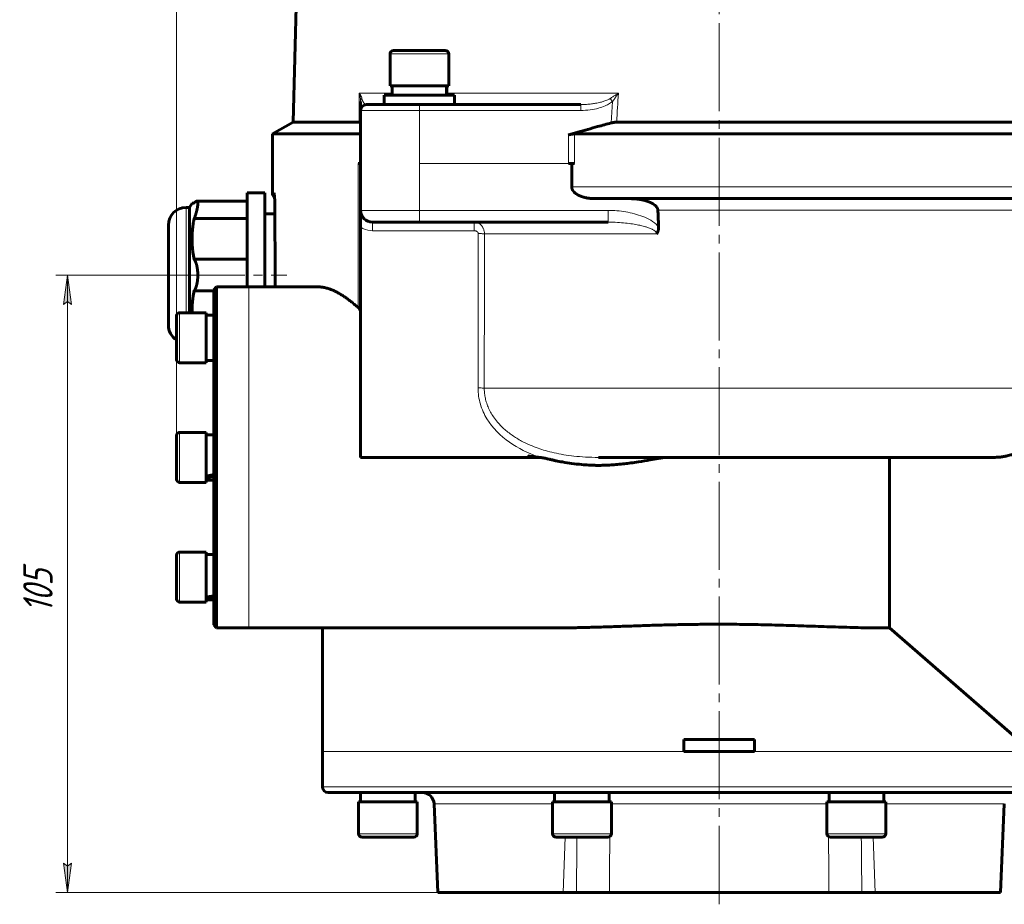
# Model space of a CAD drawing. Header units: millimetres. Extents: x -159 to 665, y -485 to 303.
# Tile 28 of 31: x 248 to 415, y 1 to 151. Entities that reach past the tile are written whole.
import ezdxf

# ---------------------------------------------------------------- set-up
doc = ezdxf.new("R2010")
doc.units = ezdxf.units.MM
for name, pattern in [('K5LT_AXLED', [19.5, 15, -1.5, 1.5, -1.5]), ('K5LT_BASIC', [0]), ('K5LT_THIN', [0])]:
    doc.linetypes.add(name, pattern=pattern)
doc.styles.add('KDIMTEXTSTYLE', font='GOST_AU.SHX', dxfattribs={"width": 0.96, "oblique": 15, "height": 5})
doc.styles.add('KTEXTSTYLE', font='GOST_AU.SHX', dxfattribs={"width": 0.96, "height": 5})
doc.dimstyles.new('KDIMSTYLE (1.00)', dxfattribs={"dimtxt": 5, "dimasz": 1, "dimexe": 2, "dimexo": 0, "dimgap": 1, "dimtad": 1, "dimtxsty": 'KDIMTEXTSTYLE', "dimsah": 1, "dimcen": 0, "dimdle": 1, "dimadec": 0, "dimazin": 0, "dimtfac": 0.667, "dimtmove": 0, "dimatfit": 3, "dimfxl": 1, "dimtvp": 1, "dimtolj": 1, "dimtzin": 0, "dimarcsym": 0})

# ---------------------------------------------------------------- blocks, each defined once
blk = doc.blocks.new('D6')
for points in [[(256.61, 102.75), (255.96, 107.75), (255.3, 102.75), (255.96, 103.25)], [(255.96, 2.75), (256.61, 7.75), (255.96, 7.25), (255.3, 7.75)]]:
    blk.add_hatch(color=7).paths.add_polyline_path(points)
at = {"color": 7, "linetype": 'K5LT_THIN', "lineweight": 18}
for p, q in [((282.12, 107.75), (253.96, 107.75)), ((255.3, 102.75), (255.96, 107.75)), ((255.96, 107.75), (256.61, 102.75)), ((255.96, 2.75), (255.96, 107.75)), ((255.96, 103.25), (255.3, 102.75)), ((256.61, 102.75), (255.96, 103.25)), ((255.96, 2.75), (255.3, 7.75)), ((255.3, 7.75), (255.96, 7.25)), ((255.96, 7.25), (256.61, 7.75)), ((256.61, 7.75), (255.96, 2.75)), ((366.82, 2.75), (253.96, 2.75))]:
    blk.add_line(p, q, dxfattribs=at)
blk.add_wipeout([(254.96, 50.31), (247.82, 50.31), (247.82, 59.8), (254.96, 59.8)])
at = {"color": 7, "insert": (248.42, 50.31), "char_height": 5, "attachment_point": 1, "rotation": 90, "style": 'KTEXTSTYLE'}
blk.add_mtext('\\H3.5;\\W0.965;\\Q15;\\Q15;\\H5.00;105', dxfattribs=at)
blk = doc.blocks.new('KDIMARROW_01')
blk.add_hatch(color=0).paths.add_polyline_path([(-5, -0.66), (0, 0), (-5, 0.66), (-4.5, 0)])
at = {"color": 0, "linetype": 'K5LT_THIN', "lineweight": 18}
for p, q in [((-4.5, 0), (-5, 0.66)), ((-5, 0.66), (0, 0)), ((0, 0), (-5, -0.66)), ((-5, -0.66), (-4.5, 0)), ((0, 0), (-1, 0))]:
    blk.add_line(p, q, dxfattribs=at)
blk = doc.blocks.new('D7')
for points in [[(274.52, 293.48), (279.52, 294.13), (279.02, 293.48), (279.52, 292.82)], [(366.82, 293.48), (361.82, 294.13), (362.32, 293.48), (361.82, 292.82)]]:
    blk.add_hatch(color=7).paths.add_polyline_path(points)
at = {"color": 7, "linetype": 'K5LT_THIN', "lineweight": 18}
for p, q in [((274.52, 78.62), (274.52, 295.48)), ((366.82, 277.25), (366.82, 295.48)), ((274.52, 293.48), (279.52, 294.13)), ((279.52, 292.82), (274.52, 293.48)), ((366.82, 293.48), (274.52, 293.48)), ((279.52, 294.13), (279.02, 293.48)), ((279.02, 293.48), (279.52, 292.82)), ((362.32, 293.48), (361.82, 294.13)), ((361.82, 294.13), (366.82, 293.48)), ((366.82, 293.48), (361.82, 292.82)), ((361.82, 292.82), (362.32, 293.48))]:
    blk.add_line(p, q, dxfattribs=at)
blk.add_wipeout([(316.79, 294.48), (316.79, 301.61), (324.25, 301.61), (324.25, 294.48)])
at = {"color": 7, "insert": (316.79, 301.01), "char_height": 5, "attachment_point": 1, "style": 'KTEXTSTYLE'}
blk.add_mtext('\\H3.5;\\W0.965;\\Q15;\\Q15;\\H5.00;93', dxfattribs=at)
blk = doc.blocks.new('D8')
for points in [[(366.82, 293.48), (371.82, 294.13), (371.32, 293.48), (371.82, 292.82)], [(565.32, 292.82), (570.32, 293.48), (565.32, 294.13), (565.82, 293.48)]]:
    blk.add_hatch(color=7).paths.add_polyline_path(points)
at = {"color": 7, "linetype": 'K5LT_THIN', "lineweight": 18}
for p, q in [((366.82, 277.25), (366.82, 295.48)), ((570.32, 135.77), (570.32, 295.48)), ((366.82, 293.48), (371.82, 294.13)), ((371.82, 292.82), (366.82, 293.48)), ((366.82, 293.48), (570.32, 293.48)), ((371.82, 294.13), (371.32, 293.48)), ((371.32, 293.48), (371.82, 292.82)), ((565.82, 293.48), (565.32, 294.13)), ((565.32, 294.13), (570.32, 293.48)), ((570.32, 293.48), (565.32, 292.82)), ((565.32, 292.82), (565.82, 293.48))]:
    blk.add_line(p, q, dxfattribs=at)
blk.add_wipeout([(462.9, 294.48), (462.9, 301.61), (473.79, 301.61), (473.79, 294.48)])
at = {"color": 7, "insert": (462.9, 301.01), "char_height": 5, "attachment_point": 1, "style": 'KTEXTSTYLE'}
blk.add_mtext('\\H3.5;\\W0.965;\\Q15;\\Q15;\\H5.00;204', dxfattribs=at)

msp = doc.modelspace()

# ---------------------------------------------------------------- linework, layer by layer
at = {"color": 30, "linetype": 'K5LT_AXLED', "lineweight": 18, "true_color": 0xff8000}
msp.add_line((366.823, 287.116), (366.823, 0.75), dxfattribs=at)
at = {"color": 150, "linetype": 'K5LT_BASIC', "lineweight": 60, "true_color": 0x0080ff}
for p, q in [((297.139, 240.064), (294.356, 133.75)), ((315.823, 145.95), (311.423, 145.95)), ((320.223, 145.95), (315.823, 145.95)), ((310.823, 145.35), (310.823, 139.95)), ((320.823, 145.35), (320.823, 139.95)), ((320.823, 139.95), (310.823, 139.95)), ((311.173, 138.35), (311.173, 139.95)), ((320.473, 139.335), (320.473, 139.95)), ((309.823, 136.75), (309.823, 138.35)), ((315.823, 138.35), (309.823, 138.35)), ((321.823, 138.35), (315.823, 138.35)), ((321.823, 136.75), (321.823, 138.35)), ((305.823, 137.293), (305.823, 137.293)), ((305.823, 137.293), (305.823, 135.75)), ((305.823, 137.049), (305.823, 137.29)), ((305.823, 126.75), (305.823, 135.75)), ((315.823, 136.75), (306.823, 136.75)), ((343.31, 136.75), (315.823, 136.75)), ((294.356, 133.75), (290.823, 131.75)), ((294.356, 133.75), (305.601, 133.75)), ((349.394, 133.75), (371.938, 133.75)), ((371.938, 133.75), (442.253, 133.75)), ((290.823, 131.75), (305.823, 131.75)), ((290.823, 121.75), (290.823, 131.75)), ((342.21, 131.75), (449.437, 131.75)), ((305.823, 126.75), (305.407, 126.75)), ((305.823, 126.75), (305.823, 118.75)), ((341.188, 126.75), (342.21, 126.75)), ((341.74, 126.75), (341.74, 122.75)), ((286.523, 121.75), (286.523, 119.874)), ((286.523, 121.75), (289.523, 121.75)), ((289.523, 121.75), (289.523, 105.75)), ((291.115, 121.663), (291.107, 121.75)), ((345.734, 120.75), (445.004, 120.75)), ((276.123, 119.25), (276.723, 119.25)), ((276.723, 119.25), (277.143, 120)), ((276.723, 119.25), (276.723, 101.352)), ((277.517, 120), (277.143, 120)), ((277.517, 120), (277.53, 120.053)), ((277.53, 120.053), (277.517, 120)), ((286.523, 120.323), (277.93, 120.323)), ((286.523, 119.874), (286.523, 107.75)), ((277.517, 117.426), (277.53, 117.372)), ((286.523, 117.372), (277.53, 117.372)), ((289.523, 118.15), (291.246, 118.15)), ((305.823, 118.75), (305.823, 115.918)), ((273.123, 116.25), (273.123, 99.25)), ((305.823, 115.918), (305.823, 76.75)), ((307.823, 116.75), (315.823, 116.75)), ((315.823, 116.75), (347.934, 116.75)), ((277.53, 110.431), (277.517, 110.324)), ((286.523, 110.431), (277.53, 110.431)), ((286.523, 107.75), (286.523, 105.75)), ((280.823, 105.25), (281.323, 105.75)), ((286.823, 105.75), (281.323, 105.75)), ((281.323, 91.25), (281.323, 105.75)), ((298.537, 105.75), (286.823, 105.75)), ((277.517, 105.176), (277.53, 105.069)), ((280.823, 105.069), (277.53, 105.069)), ((280.823, 48.25), (280.823, 105.25)), ((274.523, 100.852), (274.523, 98.977)), ((275.023, 101.352), (279.523, 101.352)), ((279.523, 101.352), (279.523, 92.852)), ((280.823, 100.952), (279.523, 100.952)), ((274.523, 98.977), (274.523, 93.352)), ((275.023, 92.852), (279.523, 92.852)), ((280.823, 93.252), (279.523, 93.252)), ((281.323, 47.75), (281.323, 91.25)), ((274.523, 80.5), (274.523, 78.625)), ((275.023, 81), (279.523, 81)), ((279.523, 81), (279.523, 72.5)), ((279.523, 80.6), (280.823, 80.6)), ((274.523, 78.625), (274.523, 73)), ((305.823, 76.75), (336.368, 76.75)), ((413.516, 76.75), (346.274, 76.75)), ((346.275, 76.749), (346.274, 76.749)), ((413.516, 76.75), (346.275, 76.749)), ((357.878, 76.75), (357.866, 76.749)), ((395.823, 76.749), (395.823, 76.75)), ((395.823, 47.75), (395.823, 76.749)), ((275.023, 72.5), (279.523, 72.5)), ((279.523, 72.9), (280.823, 72.9)), ((275.023, 60.648), (279.523, 60.648)), ((279.523, 60.648), (279.523, 52.148)), ((274.523, 60.148), (274.523, 60.148)), ((274.523, 60.148), (274.523, 59.61)), ((274.523, 59.61), (274.523, 52.648)), ((280.823, 60.248), (279.523, 60.248)), ((274.523, 52.738), (274.523, 52.648)), ((275.023, 52.148), (279.523, 52.148)), ((280.823, 52.548), (279.523, 52.548)), ((280.823, 48.25), (281.323, 47.75)), ((286.823, 47.75), (281.323, 47.75)), ((339.003, 47.75), (286.823, 47.75)), ((299.323, 26.75), (299.323, 47.75)), ((395.823, 47.75), (394.644, 47.75)), ((395.823, 47.75), (418.823, 27.75)), ((360.823, 26.75), (360.823, 28.75)), ((360.823, 28.75), (372.823, 28.75)), ((372.823, 28.75), (372.823, 26.75)), ((299.323, 20.75), (299.323, 26.75)), ((360.823, 26.75), (372.823, 26.75)), ((300.323, 19.75), (366.823, 19.75)), ((305.817, 19.75), (305.817, 18.15)), ((315.117, 19.75), (315.117, 18.15)), ((338.83, 19.75), (338.83, 18.15)), ((348.13, 19.75), (348.13, 18.15)), ((366.823, 19.75), (433.323, 19.75)), ((385.517, 19.75), (385.517, 18.15)), ((394.817, 19.75), (394.817, 18.15)), ((305.467, 12.75), (305.467, 18.15)), ((305.467, 18.15), (305.766, 18.15)), ((305.766, 18.15), (315.467, 18.15)), ((315.467, 12.75), (315.467, 18.15)), ((318.968, 2.75), (318.309, 17.837)), ((338.48, 12.75), (338.48, 18.15)), ((338.48, 18.15), (338.779, 18.15)), ((338.779, 18.15), (348.48, 18.15)), ((348.48, 12.75), (348.48, 18.15)), ((385.167, 18.15), (385.467, 18.15)), ((385.167, 12.75), (385.167, 18.15)), ((385.467, 18.15), (395.167, 18.15)), ((395.167, 12.75), (395.167, 18.15)), ((414.679, 2.75), (415.338, 17.837)), ((306.067, 12.15), (311.967, 12.15)), ((311.967, 12.15), (314.867, 12.15)), ((339.08, 12.15), (344.98, 12.15)), ((344.98, 12.15), (347.88, 12.15)), ((385.767, 12.15), (391.667, 12.15)), ((391.667, 12.15), (394.567, 12.15)), ((340.307, 2.75), (318.968, 2.75)), ((325.881, 2.75), (326.305, 2.75)), ((326.323, 2.75), (326.328, 2.75)), ((342.546, 2.75), (340.307, 2.75)), ((342.546, 2.75), (348.15, 2.75)), ((348.15, 2.75), (385.496, 2.75)), ((385.496, 2.75), (391.101, 2.75)), ((393.34, 2.75), (391.101, 2.75)), ((414.679, 2.75), (393.34, 2.75)), ((407.329, 2.75), (407.766, 2.75)), ((407.4, 2.75), (408.779, 2.75))]:
    msp.add_line(p, q, dxfattribs=at)
at = {"color": 7, "linetype": 'K5LT_THIN', "lineweight": 18}
for p, q in [((310.823, 145.35), (315.823, 145.35)), ((315.823, 145.35), (320.823, 145.35)), ((305.603, 138.698), (305.601, 133.75)), ((311.173, 138.698), (305.603, 138.698)), ((349.674, 138.698), (320.469, 138.698)), ((348.27, 137.779), (348.679, 137.293)), ((305.823, 135.75), (315.823, 135.75)), ((315.823, 136.75), (315.823, 135.75)), ((315.823, 135.75), (343.31, 135.75)), ((315.823, 126.75), (315.823, 135.75)), ((343.31, 136.75), (343.31, 135.75)), ((348.679, 137.293), (348.469, 133.62)), ((341.188, 131.588), (341.188, 126.75)), ((342.21, 126.75), (342.21, 131.75)), ((305.407, 126.75), (305.407, 102.211)), ((315.823, 126.75), (341.188, 126.75)), ((315.823, 126.75), (315.823, 118.75)), ((445.959, 122.75), (341.74, 122.75)), ((291.107, 121.75), (290.823, 121.75)), ((276.123, 119.25), (276.123, 107.75)), ((315.823, 118.75), (305.823, 118.75)), ((347.934, 118.75), (315.823, 118.75)), ((315.823, 118.75), (315.823, 116.75)), ((347.934, 118.75), (347.934, 116.75)), ((356.397, 118.785), (438.51, 118.785)), ((307.823, 116.75), (307.823, 115.289)), ((325.147, 115.289), (325.147, 116.75)), ((307.823, 115.289), (325.147, 115.289)), ((326.897, 114.785), (356.183, 114.785)), ((276.123, 107.75), (276.123, 101.352)), ((286.823, 91.25), (286.823, 105.75)), ((275.023, 99.227), (275.023, 101.352)), ((275.023, 92.852), (275.023, 99.227)), ((286.823, 76.749), (286.823, 91.25)), ((437.281, 88.541), (326.86, 88.541)), ((275.023, 78.875), (275.023, 81)), ((275.023, 72.5), (275.023, 78.875)), ((286.823, 47.75), (286.823, 76.749)), ((346.275, 76.749), (346.274, 76.749)), ((395.823, 76.749), (357.866, 76.749)), ((275.023, 60.039), (275.023, 60.648)), ((275.023, 52.148), (275.023, 60.039)), ((299.323, 26.75), (360.823, 26.75)), ((372.823, 26.75), (434.323, 26.75)), ((366.823, 20.75), (299.323, 20.75)), ((434.323, 20.75), (366.823, 20.75)), ((318.309, 17.837), (338.48, 17.837)), ((348.48, 17.837), (385.167, 17.837)), ((395.167, 17.837), (415.338, 17.837)), ((305.766, 12.75), (305.467, 12.75)), ((312.172, 12.75), (305.766, 12.75)), ((315.467, 12.75), (312.172, 12.75)), ((338.779, 12.75), (338.48, 12.75)), ((345.185, 12.75), (338.779, 12.75)), ((340.307, 2.75), (340.597, 12.15)), ((348.48, 12.75), (345.185, 12.75)), ((385.467, 12.75), (385.167, 12.75)), ((391.872, 12.75), (385.467, 12.75)), ((395.167, 12.75), (391.872, 12.75)), ((393.34, 2.75), (393.05, 12.15))]:
    msp.add_line(p, q, dxfattribs=at)
at = {"color": 150, "linetype": 'K5LT_BASIC', "lineweight": 60, "true_color": 0x0080ff}
for centre, radius, start, end in [((311.423, 145.35), 0.6, 90, 180), ((320.223, 145.35), 0.6, 0, 90), ((306.823, 135.75), 1, 90, 180), ((291.823, 121.75), 1, 180, 229.81332), ((276.123, 116.25), 3, 90, 180), ((307.823, 118.75), 2, 180, 270), ((275.023, 100.852), 0.5, 90, 180), ((276.123, 99.25), 3, 180, 237.76905), ((275.023, 93.352), 0.5, 180, 270), ((275.023, 80.5), 0.5, 90, 180), ((275.023, 73), 0.5, 180, 270), ((275.023, 60.148), 0.5, 90, 180), ((275.023, 52.648), 0.5, 180, 270), ((300.323, 20.75), 1, 180, 270), ((316.311, 17.75), 2, 2.5, 90), ((306.067, 12.75), 0.6, 180, 270), ((314.867, 12.75), 0.6, 270, 0), ((339.08, 12.75), 0.6, 180, 270), ((347.88, 12.75), 0.6, 270, 0), ((385.767, 12.75), 0.6, 180, 270), ((394.567, 12.75), 0.6, 270, 0)]:
    msp.add_arc(centre, radius, start, end, dxfattribs=at)
at = {"color": 7, "linetype": 'K5LT_THIN', "lineweight": 18}
for centre, start_param, end_param in [((347.441, 17.75), 4.9137713, 5.2728446), ((386.206, 17.75), 1.0103412, 1.369414)]:
    msp.add_ellipse(centre, major_axis=(0, 2), ratio=0.4067133, start_param=start_param, end_param=end_param, dxfattribs=at)
at = {"color": 150, "linetype": 'K5LT_BASIC', "lineweight": 60, "true_color": 0x0080ff}
for points, weights in [([(320.462, 138.35), (320.45, 138.887), (320.429, 139.421), (320.397, 139.95)], [1, 0.998941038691, 0.998941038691, 1]), ([(279.523, 73.553), (279.96, 73.633), (280.393, 73.718), (280.823, 73.81)], [1, 0.998980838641, 0.998980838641, 1]), ([(280.823, 52.942), (280.387, 52.879), (279.954, 52.824), (279.523, 52.776)], [1, 0.998980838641, 0.998980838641, 1])]:
    msp.add_rational_spline(points, weights, degree=3, dxfattribs=at)
for points, knots in [([(320.473, 139.335), (320.473, 139.27), (320.473, 139.205), (320.472, 139.005), (320.471, 138.87), (320.468, 138.607), (320.465, 138.478), (320.462, 138.35)], [0.38434908, 0.38434908, 0.38434908, 0.38434908, 0.50596225, 0.50596225, 0.75885595, 0.75885595, 1, 1, 1, 1]), ([(320.469, 139.95), (320.471, 139.815), (320.472, 139.68), (320.473, 139.475), (320.473, 139.405), (320.473, 139.335)], [0, 0, 0, 0, 0.2530654, 0.2530654, 0.38434908, 0.38434908, 0.38434908, 0.38434908]), ([(305.823, 133.62), (305.82, 133.626), (305.814, 133.639), (305.804, 133.658), (305.791, 133.673), (305.777, 133.687), (305.761, 133.698), (305.745, 133.707), (305.727, 133.714), (305.71, 133.719), (305.693, 133.723), (305.679, 133.727), (305.669, 133.731), (305.659, 133.736), (305.648, 133.742), (305.632, 133.748), (305.616, 133.75), (305.606, 133.75), (305.602, 133.75), (305.601, 133.75)], [0, 0, 0, 0, 0.0978181, 0.1929432, 0.2819975, 0.3654506, 0.4460445, 0.51646, 0.5779575, 0.6376892, 0.6947518, 0.7444277, 0.7763658, 0.8058773, 0.8656233, 0.9260819, 0.9782339, 0.9921093, 1, 1, 1, 1]), ([(348.469, 133.62), (347.698, 133.416), (345.823, 132.913), (343.392, 132.231), (341.727, 131.747), (341.188, 131.588)], [0, 0, 0, 0, 0.3236099, 0.7819506, 1, 1, 1, 1]), ([(349.394, 133.75), (349.378, 133.75), (349.343, 133.75), (349.298, 133.748), (349.257, 133.747), (349.222, 133.745), (349.175, 133.742), (349.114, 133.737), (349.04, 133.729), (348.969, 133.72), (348.912, 133.712), (348.87, 133.705), (348.835, 133.699), (348.802, 133.694), (348.769, 133.688), (348.736, 133.681), (348.704, 133.675), (348.671, 133.668), (348.638, 133.661), (348.604, 133.653), (348.571, 133.645), (348.525, 133.634), (348.492, 133.626), (348.469, 133.62)], [0, 0, 0, 0, 0.0573208, 0.1199391, 0.153325, 0.193297, 0.238815, 0.307701, 0.3949842, 0.4778611, 0.5387907, 0.5763318, 0.6130923, 0.6483949, 0.6829984, 0.7170539, 0.7512683, 0.7859276, 0.8208895, 0.8562984, 0.8918639, 0.9277353, 1, 1, 1, 1]), ([(342.21, 131.75), (342.197, 131.75), (342.17, 131.75), (342.131, 131.749), (342.09, 131.747), (342.05, 131.745), (342.007, 131.743), (341.96, 131.739), (341.902, 131.733), (341.834, 131.726), (341.757, 131.715), (341.686, 131.704), (341.621, 131.692), (341.556, 131.68), (341.485, 131.665), (341.408, 131.647), (341.339, 131.63), (341.28, 131.615), (341.233, 131.601), (341.203, 131.593), (341.188, 131.588)], [0, 0, 0, 0, 0.043387, 0.0864433, 0.129228, 0.1718029, 0.2144075, 0.2617653, 0.3138468, 0.388948, 0.4635263, 0.5379536, 0.5931987, 0.6479678, 0.7205851, 0.7930654, 0.865176, 0.914565, 0.9595134, 1, 1, 1, 1]), ([(345.734, 120.75), (345.682, 120.75), (345.578, 120.751), (345.421, 120.755), (345.304, 120.761), (345.195, 120.767), (345.081, 120.775), (344.922, 120.789), (344.75, 120.808), (344.595, 120.829), (344.483, 120.846), (344.374, 120.865), (344.255, 120.886), (344.116, 120.915), (344.019, 120.937), (343.929, 120.958), (343.833, 120.983), (343.727, 121.012), (343.644, 121.037), (343.561, 121.062), (343.492, 121.085), (343.41, 121.113), (343.33, 121.142), (343.22, 121.185), (343.122, 121.225), (343.049, 121.258), (342.981, 121.289), (342.904, 121.327), (342.821, 121.369), (342.765, 121.4), (342.714, 121.429), (342.662, 121.459), (342.604, 121.495), (342.561, 121.523), (342.52, 121.55), (342.472, 121.584), (342.414, 121.626), (342.357, 121.67), (342.302, 121.715), (342.25, 121.761), (342.201, 121.806), (342.161, 121.846), (342.132, 121.876), (342.105, 121.905), (342.075, 121.938), (342.04, 121.98), (342.009, 122.02), (341.987, 122.048), (341.97, 122.073), (341.954, 122.096), (341.934, 122.126), (341.916, 122.155), (341.903, 122.177), (341.89, 122.2), (341.875, 122.227), (341.857, 122.262), (341.841, 122.297), (341.826, 122.331), (341.813, 122.364), (341.805, 122.387), (341.798, 122.406), (341.792, 122.424), (341.784, 122.449), (341.777, 122.474), (341.771, 122.499), (341.765, 122.523), (341.76, 122.546), (341.756, 122.57), (341.752, 122.592), (341.749, 122.613), (341.747, 122.634), (341.745, 122.654), (341.743, 122.672), (341.742, 122.689), (341.741, 122.705), (341.741, 122.721), (341.74, 122.735), (341.74, 122.745), (341.74, 122.75)], [0, 0, 0, 0, 0.0310797, 0.0628196, 0.0954283, 0.1027088, 0.1295991, 0.1649893, 0.2007847, 0.2362502, 0.2616204, 0.2711033, 0.3051366, 0.3368807, 0.3603507, 0.3670541, 0.3951684, 0.4225028, 0.4361473, 0.4494975, 0.4765417, 0.4821771, 0.5032993, 0.5298449, 0.5550201, 0.5687757, 0.5792288, 0.6012751, 0.621998, 0.6365656, 0.640478, 0.6577449, 0.6735693, 0.6828084, 0.6889713, 0.7038301, 0.7187479, 0.73346, 0.7481231, 0.7623817, 0.7762985, 0.7895035, 0.7978063, 0.8023648, 0.8144478, 0.8259898, 0.8365027, 0.8464675, 0.8486147, 0.8554179, 0.8637932, 0.8717348, 0.8765163, 0.8797083, 0.8877612, 0.8958525, 0.9037546, 0.9115419, 0.9186781, 0.9252602, 0.9265681, 0.931233, 0.9370246, 0.9424359, 0.9476105, 0.952623, 0.9576765, 0.9624899, 0.9671695, 0.9716226, 0.9759998, 0.9800805, 0.9839164, 0.9874118, 0.9907777, 0.993943, 0.997015, 1, 1, 1, 1]), ([(291.243, 119.451), (291.242, 119.504), (291.243, 119.602), (291.241, 119.735), (291.239, 119.844), (291.236, 119.935), (291.234, 120.018), (291.231, 120.097), (291.228, 120.175), (291.225, 120.254), (291.221, 120.336), (291.217, 120.422), (291.212, 120.514), (291.206, 120.605), (291.201, 120.688), (291.196, 120.755), (291.192, 120.807), (291.189, 120.85), (291.186, 120.896), (291.181, 120.95), (291.176, 121.014), (291.17, 121.079), (291.165, 121.143), (291.159, 121.205), (291.153, 121.262), (291.149, 121.312), (291.145, 121.358), (291.14, 121.405), (291.134, 121.465), (291.127, 121.542), (291.12, 121.61), (291.116, 121.653), (291.115, 121.663)], [0, 0, 0, 0, 0.04793295, 0.08892156, 0.12080723, 0.14894054, 0.17412201, 0.1992386, 0.22500783, 0.25106148, 0.27929706, 0.31074726, 0.34599098, 0.38445123, 0.42117488, 0.45177553, 0.47420432, 0.49302121, 0.51367232, 0.54123052, 0.57444625, 0.61095105, 0.64399671, 0.6788091, 0.71099552, 0.7391417, 0.76331712, 0.78970523, 0.82268784, 0.86750827, 0.92704306, 0.94548877, 0.94548877, 0.94548877, 0.94548877]), ([(356.397, 118.785), (356.397, 118.797), (356.396, 118.811), (356.394, 118.831), (356.393, 118.846), (356.39, 118.868), (356.387, 118.884), (356.384, 118.899), (356.381, 118.914), (356.377, 118.934), (356.372, 118.956), (356.368, 118.97), (356.364, 118.984), (356.36, 118.997), (356.354, 119.017), (356.348, 119.033), (356.343, 119.047), (356.338, 119.061), (356.33, 119.081), (356.32, 119.103), (356.309, 119.127), (356.298, 119.15), (356.29, 119.165), (356.281, 119.181), (356.272, 119.197), (356.259, 119.221), (356.246, 119.241), (356.237, 119.256), (356.227, 119.27), (356.217, 119.285), (356.203, 119.305), (356.193, 119.319), (356.182, 119.333), (356.171, 119.348), (356.153, 119.37), (356.138, 119.389), (356.125, 119.404), (356.111, 119.421), (356.092, 119.442), (356.074, 119.46), (356.058, 119.477), (356.041, 119.495), (356.019, 119.517), (356.001, 119.534), (355.982, 119.552), (355.96, 119.572), (355.932, 119.596), (355.912, 119.614), (355.89, 119.632), (355.865, 119.652), (355.831, 119.679), (355.801, 119.703), (355.777, 119.72), (355.752, 119.738), (355.722, 119.76), (355.683, 119.786), (355.643, 119.812), (355.608, 119.835), (355.581, 119.852), (355.552, 119.869), (355.516, 119.891), (355.477, 119.914), (355.446, 119.931), (355.415, 119.948), (355.376, 119.969), (355.331, 119.993), (355.294, 120.012), (355.256, 120.031), (355.207, 120.055), (355.15, 120.082), (355.105, 120.102), (355.059, 120.122), (355.005, 120.145), (354.932, 120.176), (354.854, 120.207), (354.772, 120.238), (354.685, 120.27), (354.592, 120.302), (354.494, 120.335), (354.394, 120.366), (354.322, 120.387), (354.246, 120.409), (354.162, 120.433), (354.042, 120.464), (353.918, 120.494), (353.79, 120.524), (353.659, 120.552), (353.527, 120.578), (353.395, 120.602), (353.263, 120.624), (353.133, 120.643), (353.006, 120.661), (352.883, 120.677), (352.765, 120.69), (352.651, 120.702), (352.541, 120.712), (352.437, 120.72), (352.336, 120.727), (352.24, 120.733), (352.146, 120.738), (352.056, 120.742), (351.97, 120.745), (351.886, 120.747), (351.805, 120.749), (351.726, 120.75), (351.675, 120.75), (351.649, 120.75)], [0, 0, 0, 0, 0.0064754, 0.0070481, 0.0107019, 0.0145215, 0.0184942, 0.0198517, 0.0226218, 0.0267854, 0.0308779, 0.0348276, 0.0350294, 0.038681, 0.0425682, 0.0465961, 0.0480105, 0.0507186, 0.0551031, 0.0596903, 0.06443, 0.0691657, 0.0735227, 0.0739998, 0.07887, 0.0837017, 0.0884034, 0.092111, 0.0930027, 0.097588, 0.1022375, 0.1064566, 0.1069268, 0.1119136, 0.1171699, 0.1228232, 0.1253273, 0.1286728, 0.1349088, 0.1413473, 0.1428306, 0.1480088, 0.1546985, 0.1599041, 0.1616006, 0.1686523, 0.1759224, 0.1811516, 0.1832385, 0.1907246, 0.1983644, 0.206267, 0.2111346, 0.2142859, 0.222581, 0.2310536, 0.2397792, 0.2485417, 0.2537164, 0.2576699, 0.267057, 0.2768277, 0.2832829, 0.2866886, 0.2972325, 0.3084095, 0.3159856, 0.3205899, 0.3332212, 0.346801, 0.3571855, 0.3609216, 0.3756743, 0.3905004, 0.4060372, 0.4221826, 0.4394324, 0.4571483, 0.4761657, 0.4959999, 0.5140535, 0.5170763, 0.5385567, 0.5609389, 0.5838265, 0.6074733, 0.6313458, 0.6553888, 0.6793767, 0.7032187, 0.7269125, 0.7498086, 0.7720453, 0.793289, 0.8141579, 0.8339485, 0.8530423, 0.8711852, 0.8891029, 0.9063276, 0.9230866, 0.9391206, 0.9548995, 0.9701714, 0.985186, 1, 1, 1, 1]), ([(277.53, 117.372), (277.54, 117.4), (277.56, 117.456), (277.59, 117.538), (277.619, 117.62), (277.647, 117.701), (277.674, 117.781), (277.7, 117.86), (277.725, 117.937), (277.749, 118.012), (277.772, 118.086), (277.794, 118.157), (277.814, 118.225), (277.833, 118.291), (277.851, 118.354), (277.868, 118.415), (277.884, 118.472), (277.899, 118.527), (277.913, 118.581), (277.926, 118.632), (277.938, 118.681), (277.95, 118.729), (277.961, 118.775), (277.971, 118.819), (277.981, 118.862), (277.991, 118.905), (278, 118.947), (278.009, 118.989), (278.018, 119.032), (278.027, 119.077), (278.036, 119.124), (278.046, 119.175), (278.058, 119.239), (278.07, 119.311), (278.082, 119.389), (278.091, 119.455), (278.098, 119.508), (278.103, 119.548), (278.107, 119.583), (278.11, 119.615), (278.112, 119.645), (278.115, 119.673), (278.117, 119.7), (278.119, 119.727), (278.12, 119.754), (278.121, 119.78), (278.122, 119.806), (278.123, 119.833), (278.123, 119.855), (278.123, 119.872), (278.123, 119.889), (278.123, 119.909), (278.123, 119.934), (278.122, 119.958), (278.12, 119.982), (278.118, 120.005), (278.116, 120.028), (278.114, 120.051), (278.111, 120.073), (278.107, 120.094), (278.103, 120.114), (278.099, 120.134), (278.094, 120.153), (278.089, 120.171), (278.083, 120.188), (278.077, 120.205), (278.07, 120.22), (278.062, 120.235), (278.054, 120.248), (278.046, 120.261), (278.037, 120.272), (278.027, 120.283), (278.017, 120.293), (278.005, 120.302), (277.989, 120.311), (277.968, 120.319), (277.948, 120.323), (277.935, 120.323), (277.93, 120.323)], [0, 0, 0, 0, 0.01439827, 0.02860922, 0.04264728, 0.05641927, 0.07008018, 0.08345033, 0.09663673, 0.1095045, 0.12224699, 0.13451252, 0.1464274, 0.15780637, 0.16898, 0.17959963, 0.18987519, 0.19968285, 0.20936066, 0.21869379, 0.2278024, 0.23656128, 0.24519969, 0.25358127, 0.26182509, 0.26991972, 0.27800334, 0.286315, 0.29486205, 0.30387779, 0.31312848, 0.32387975, 0.33588766, 0.35342239, 0.37078269, 0.38793997, 0.3992608, 0.40920292, 0.41754232, 0.42565173, 0.43334231, 0.44085041, 0.44822827, 0.45566347, 0.46326847, 0.47098273, 0.47886139, 0.4867908, 0.49486932, 0.5000414, 0.50303826, 0.51133312, 0.51966443, 0.52812617, 0.53668489, 0.54538639, 0.55414246, 0.56302684, 0.57198387, 0.58103347, 0.590098, 0.59926579, 0.60852085, 0.61791088, 0.62735299, 0.63691369, 0.64653798, 0.65624727, 0.66598497, 0.67584233, 0.68578978, 0.69587651, 0.70601349, 0.7174639, 0.73017466, 0.74898128, 0.76793252, 0.77838487, 0.77838487, 0.77838487, 0.77838487]), ([(277.93, 120.323), (277.926, 120.323), (277.914, 120.323), (277.894, 120.32), (277.87, 120.314), (277.848, 120.306), (277.828, 120.297), (277.81, 120.288), (277.792, 120.279), (277.774, 120.268), (277.757, 120.256), (277.739, 120.244), (277.722, 120.231), (277.705, 120.218), (277.689, 120.205), (277.673, 120.192), (277.659, 120.18), (277.644, 120.167), (277.63, 120.154), (277.614, 120.139), (277.595, 120.121), (277.574, 120.1), (277.555, 120.08), (277.54, 120.065), (277.532, 120.056), (277.53, 120.053)], [0.77838487, 0.77838487, 0.77838487, 0.77838487, 0.78700221, 0.80394276, 0.81975956, 0.83442812, 0.84526896, 0.85595838, 0.86638521, 0.87668613, 0.88655702, 0.89612842, 0.90523719, 0.91417588, 0.92254078, 0.93050827, 0.93782188, 0.94488507, 0.95188614, 0.95907894, 0.9684752, 0.97943103, 0.98926204, 0.99596794, 1, 1, 1, 1]), ([(291.276, 105.75), (291.266, 110.071), (291.255, 114.392), (291.245, 118.881), (291.244, 119.048), (291.244, 119.293), (291.244, 119.372), (291.243, 119.451)], [0.67924633, 0.67924633, 0.67924633, 0.67924633, 0.9827543, 0.9827543, 0.99444795, 0.99444795, 1, 1, 1, 1]), ([(277.517, 110.324), (277.495, 110.434), (277.452, 110.651), (277.395, 110.973), (277.343, 111.29), (277.298, 111.603), (277.259, 111.912), (277.226, 112.217), (277.198, 112.519), (277.177, 112.818), (277.16, 113.114), (277.149, 113.408), (277.144, 113.661), (277.143, 113.855), (277.144, 114.047), (277.147, 114.275), (277.157, 114.561), (277.171, 114.845), (277.19, 115.129), (277.214, 115.412), (277.243, 115.695), (277.276, 115.98), (277.315, 116.265), (277.358, 116.551), (277.406, 116.84), (277.459, 117.131), (277.497, 117.327), (277.517, 117.426)], [0, 0, 0, 0, 0.0438504, 0.0877907, 0.1315545, 0.1750731, 0.2185048, 0.2616892, 0.3046743, 0.3474352, 0.3901744, 0.4325747, 0.474703, 0.5000033, 0.5164408, 0.5580664, 0.5993007, 0.6402219, 0.6807695, 0.7212338, 0.7614859, 0.8016027, 0.8414424, 0.8811963, 0.9208412, 0.9605027, 1, 1, 1, 1]), ([(356.397, 118.785), (356.412, 118.441), (356.433, 117.965), (356.458, 117.392), (356.471, 117.086), (356.482, 116.852), (356.488, 116.706), (356.493, 116.591), (356.498, 116.475), (356.505, 116.312), (356.513, 116.14), (356.517, 116.025), (356.518, 115.967)], [0, 0, 0, 0, 0.3665518, 0.5062183, 0.6101423, 0.6928929, 0.7545672, 0.7657403, 0.8161441, 0.8775265, 0.9388104, 1, 1, 1, 1]), ([(356.518, 115.967), (356.52, 115.907), (356.522, 115.795), (356.514, 115.643), (356.498, 115.522), (356.482, 115.429), (356.466, 115.357), (356.449, 115.294), (356.432, 115.238), (356.414, 115.185), (356.395, 115.135), (356.373, 115.086), (356.35, 115.037), (356.327, 114.991), (356.302, 114.949), (356.277, 114.909), (356.25, 114.868), (356.218, 114.826), (356.195, 114.799), (356.183, 114.785)], [0, 0, 0, 0, 0.1387339, 0.2603087, 0.3575955, 0.4260913, 0.4829551, 0.5331033, 0.5800172, 0.6236967, 0.6659108, 0.7099631, 0.7533475, 0.7965078, 0.8350306, 0.8720591, 0.911816, 0.9546753, 1, 1, 1, 1]), ([(277.53, 105.069), (277.54, 105.086), (277.56, 105.12), (277.59, 105.173), (277.619, 105.227), (277.647, 105.282), (277.674, 105.338), (277.7, 105.395), (277.725, 105.453), (277.749, 105.511), (277.772, 105.569), (277.794, 105.628), (277.814, 105.685), (277.833, 105.742), (277.851, 105.797), (277.868, 105.852), (277.884, 105.905), (277.899, 105.957), (277.913, 106.008), (277.926, 106.059), (277.938, 106.108), (277.95, 106.157), (277.961, 106.205), (277.971, 106.252), (277.981, 106.299), (277.991, 106.345), (278, 106.392), (278.009, 106.441), (278.018, 106.491), (278.027, 106.544), (278.036, 106.601), (278.046, 106.665), (278.058, 106.746), (278.07, 106.84), (278.082, 106.947), (278.091, 107.041), (278.098, 107.12), (278.103, 107.182), (278.107, 107.236), (278.11, 107.287), (278.112, 107.335), (278.115, 107.382), (278.117, 107.428), (278.119, 107.475), (278.12, 107.522), (278.121, 107.57), (278.122, 107.619), (278.123, 107.668), (278.123, 107.718), (278.123, 107.769), (278.123, 107.838), (278.122, 107.926), (278.119, 108.033), (278.114, 108.143), (278.109, 108.236), (278.103, 108.311), (278.099, 108.368), (278.094, 108.425), (278.089, 108.483), (278.083, 108.542), (278.077, 108.6), (278.07, 108.659), (278.062, 108.718), (278.054, 108.777), (278.046, 108.836), (278.037, 108.896), (278.027, 108.956), (278.017, 109.018), (278.005, 109.084), (277.989, 109.167), (277.968, 109.263), (277.944, 109.368), (277.919, 109.468), (277.894, 109.56), (277.87, 109.643), (277.848, 109.713), (277.828, 109.773), (277.81, 109.825), (277.792, 109.876), (277.774, 109.924), (277.757, 109.97), (277.739, 110.014), (277.722, 110.055), (277.705, 110.093), (277.689, 110.13), (277.673, 110.163), (277.659, 110.194), (277.644, 110.223), (277.63, 110.251), (277.614, 110.282), (277.595, 110.318), (277.574, 110.356), (277.552, 110.394), (277.537, 110.418), (277.53, 110.431)], [0, 0, 0, 0, 0.0143983, 0.0286092, 0.0426473, 0.0564193, 0.0700802, 0.0834503, 0.0966367, 0.1095045, 0.122247, 0.1345125, 0.1464274, 0.1578064, 0.16898, 0.1795996, 0.1898752, 0.1996829, 0.2093607, 0.2186938, 0.2278024, 0.2365613, 0.2451997, 0.2535813, 0.2618251, 0.2699197, 0.2780033, 0.286315, 0.294862, 0.3038778, 0.3131285, 0.3238798, 0.3358877, 0.3534224, 0.3707827, 0.38794, 0.3992608, 0.4092029, 0.4175423, 0.4256517, 0.4333423, 0.4408504, 0.4482283, 0.4556635, 0.4632685, 0.4709827, 0.4788614, 0.4867908, 0.4948693, 0.5030383, 0.5113331, 0.5281262, 0.5453864, 0.5630268, 0.5810335, 0.590098, 0.5992658, 0.6085208, 0.6179109, 0.627353, 0.6369137, 0.646538, 0.6562473, 0.665985, 0.6758423, 0.6857898, 0.6958765, 0.7060135, 0.7174639, 0.7301747, 0.7489813, 0.7679325, 0.7870022, 0.8039428, 0.8197596, 0.8344281, 0.845269, 0.8559584, 0.8663852, 0.8766861, 0.886557, 0.8961284, 0.9052372, 0.9141759, 0.9225408, 0.9305083, 0.9378219, 0.9448851, 0.9518861, 0.9590789, 0.9684752, 0.979431, 0.989262, 1, 1, 1, 1]), ([(298.537, 105.75), (298.583, 105.75), (298.722, 105.748), (298.959, 105.735), (299.249, 105.702), (299.547, 105.653), (299.85, 105.587), (300.157, 105.505), (300.465, 105.409), (300.775, 105.297), (301.084, 105.172), (301.391, 105.035), (301.694, 104.888), (301.994, 104.731), (302.289, 104.565), (302.582, 104.391), (302.87, 104.209), (303.157, 104.019), (303.442, 103.82), (303.726, 103.613), (304.009, 103.399), (304.29, 103.177), (304.571, 102.947), (304.85, 102.71), (305.129, 102.465), (305.314, 102.296), (305.407, 102.211)], [0.74430632, 0.74430632, 0.74430632, 0.74430632, 0.75034311, 0.76247207, 0.77473739, 0.78710372, 0.79951205, 0.81181997, 0.82401125, 0.83596097, 0.84777843, 0.85923507, 0.87044199, 0.88126915, 0.89195189, 0.90232647, 0.91253081, 0.92253114, 0.93249964, 0.94235722, 0.95213885, 0.96180615, 0.9714381, 0.98099491, 0.99051523, 1, 1, 1, 1]), ([(277.146, 101.352), (277.145, 101.384), (277.144, 101.476), (277.143, 101.605), (277.144, 101.797), (277.147, 102.025), (277.157, 102.311), (277.171, 102.595), (277.19, 102.879), (277.214, 103.162), (277.243, 103.445), (277.276, 103.73), (277.315, 104.015), (277.358, 104.301), (277.406, 104.59), (277.459, 104.881), (277.497, 105.077), (277.517, 105.176)], [0.46045192, 0.46045192, 0.46045192, 0.46045192, 0.47470298, 0.50000332, 0.5164408, 0.55806639, 0.5993007, 0.64022192, 0.68076947, 0.72123382, 0.76148589, 0.80160269, 0.84144242, 0.88119633, 0.92084116, 0.9605027, 1, 1, 1, 1]), ([(305.823, 101.318), (305.823, 101.333), (305.823, 101.365), (305.82, 101.413), (305.815, 101.459), (305.808, 101.506), (305.8, 101.552), (305.789, 101.597), (305.777, 101.641), (305.763, 101.684), (305.747, 101.727), (305.73, 101.768), (305.712, 101.808), (305.693, 101.846), (305.673, 101.883), (305.652, 101.918), (305.63, 101.952), (305.607, 101.984), (305.584, 102.016), (305.561, 102.046), (305.537, 102.076), (305.512, 102.104), (305.487, 102.132), (305.461, 102.159), (305.434, 102.185), (305.416, 102.202), (305.407, 102.211)], [0, 0, 0, 0, 0.0514441, 0.1020779, 0.1520679, 0.201311, 0.2504239, 0.2987298, 0.3463955, 0.3929561, 0.4390577, 0.4838575, 0.5276786, 0.5697344, 0.6109897, 0.6504965, 0.6890499, 0.7262586, 0.7631054, 0.798855, 0.8338496, 0.8678235, 0.9015046, 0.934598, 0.9674298, 1, 1, 1, 1]), ([(336.402, 76.749), (336.401, 76.749), (332.203, 77.272), (337.184, 76.651), (336.344, 76.754), (336.376, 76.75), (336.37, 76.75), (336.37, 76.75), (336.369, 76.75), (336.369, 76.75), (336.368, 76.75)], [0, 0, 0, 0, 0.0009699, 6.4334664, 9.0025806, 9.7393643, 10.3892465, 10.6620381, 10.8608973, 11, 11, 11, 11]), ([(413.516, 76.75), (413.683, 76.75), (414.072, 76.759), (414.681, 76.807), (415.343, 76.901), (415.946, 77.027), (416.49, 77.173), (416.968, 77.327), (417.422, 77.497), (417.832, 77.672), (418.199, 77.846), (418.523, 78.014), (418.727, 78.128), (418.823, 78.184)], [0, 0, 0, 0, 0.0913571, 0.2131872, 0.3350753, 0.4570148, 0.5488345, 0.6409523, 0.7276436, 0.8086224, 0.8781641, 0.9419562, 1, 1, 1, 1]), ([(357.866, 76.749), (356.933, 76.66), (355.354, 76.341), (353.328, 76.019), (351.874, 75.811), (350.685, 75.665), (349.567, 75.551), (348.447, 75.463), (347.422, 75.41), (346.496, 75.39), (345.59, 75.396), (344.569, 75.435), (343.255, 75.533), (341.769, 75.706), (340.317, 75.937), (339.241, 76.146), (338.541, 76.295), (338.115, 76.389), (337.799, 76.461), (337.507, 76.527), (337.212, 76.596), (336.885, 76.668), (336.614, 76.724), (336.452, 76.743), (336.402, 76.749)], [0, 0, 0, 0, 3.248347, 5.5612103, 7.1008599, 8.3304757, 9.7078693, 10.9908043, 12.2171107, 13.2582413, 14.1941625, 15.3533966, 16.7923773, 18.7536202, 20.5281014, 21.8807149, 22.5454204, 23.0044828, 23.3900162, 23.6676725, 24.0406535, 24.4380845, 24.8256006, 25, 25, 25, 25]), ([(280.823, 73.5), (280.693, 73.478), (280.563, 73.455), (280.303, 73.412), (280.173, 73.391), (279.913, 73.351), (279.783, 73.331), (279.61, 73.306), (279.567, 73.3), (279.523, 73.293)], [0, 0, 0, 0, 0.3000399, 0.3000399, 0.5998794, 0.5998794, 0.899775, 0.899775, 1, 1, 1, 1]), ([(279.523, 52.986), (279.653, 53.006), (279.784, 53.026), (280.044, 53.067), (280.174, 53.089), (280.434, 53.133), (280.564, 53.155), (280.737, 53.186), (280.78, 53.194), (280.823, 53.202)], [0, 0, 0, 0, 0.3000399, 0.3000399, 0.5998794, 0.5998794, 0.899775, 0.899775, 1, 1, 1, 1]), ([(394.644, 47.75), (394.455, 47.75), (393.67, 47.752), (392.273, 47.765), (390.433, 47.8), (388.55, 47.849), (386.627, 47.908), (384.675, 47.974), (382.702, 48.042), (380.719, 48.11), (378.742, 48.175), (376.784, 48.232), (374.869, 48.281), (372.998, 48.321), (371.19, 48.35), (369.438, 48.368), (367.991, 48.376), (366.879, 48.378), (365.782, 48.377), (364.436, 48.37), (362.788, 48.354), (361.142, 48.329), (359.498, 48.297), (357.866, 48.259), (356.248, 48.215), (354.655, 48.167), (353.083, 48.115), (351.539, 48.063), (350.026, 48.01), (348.558, 47.959), (347.13, 47.912), (345.751, 47.869), (344.415, 47.831), (343.129, 47.799), (341.88, 47.775), (340.672, 47.758), (339.716, 47.751), (339.166, 47.75), (339.003, 47.75)], [0.01072407, 0.01072407, 0.01072407, 0.01072407, 0.01587556, 0.03209299, 0.04863062, 0.06557112, 0.08274455, 0.10016436, 0.11769229, 0.1352628, 0.15280333, 0.1700399, 0.18697132, 0.20331922, 0.21928343, 0.23452362, 0.24933474, 0.2572482, 0.26371547, 0.27811578, 0.29253174, 0.30695001, 0.32128784, 0.33562269, 0.34973695, 0.36368177, 0.37734902, 0.39089995, 0.40408503, 0.41699568, 0.42946208, 0.4417372, 0.45356511, 0.46512178, 0.4763122, 0.48739964, 0.49818647, 0.50274262, 0.50274262, 0.50274262, 0.50274262])]:
    msp.add_open_spline(points, degree=3, knots=knots, dxfattribs=at)
at = {"color": 7, "linetype": 'K5LT_THIN', "lineweight": 18}
for points, knots in [([(306.051, 137.779), (306.027, 137.876), (305.959, 138.075), (305.824, 138.35), (305.698, 138.558), (305.628, 138.663), (305.603, 138.698)], [0, 0, 0, 0, 0.3333333, 0.6666667, 0.8888889, 1, 1, 1, 1]), ([(305.603, 138.698), (305.65, 138.538), (305.73, 138.219), (305.797, 137.799), (305.821, 137.493), (305.823, 137.343), (305.823, 137.293)], [0, 0, 0, 0, 0.33333333, 0.66666667, 0.88888889, 0.99999651, 0.99999651, 0.99999651, 0.99999651]), ([(306.051, 137.779), (306.014, 137.744), (305.952, 137.675), (305.884, 137.563), (305.844, 137.457), (305.826, 137.366), (305.823, 137.314), (305.823, 137.293)], [0, 0, 0, 0, 0.2526808, 0.4765405, 0.7034471, 0.8779336, 1, 1, 1, 1]), ([(306.823, 136.75), (306.764, 136.75), (306.66, 136.774), (306.534, 136.857), (306.451, 136.938), (306.399, 136.999), (306.358, 137.055), (306.314, 137.12), (306.25, 137.228), (306.174, 137.386), (306.104, 137.584), (306.066, 137.72), (306.051, 137.779)], [0, 0, 0, 0, 0.2163987, 0.3744626, 0.4636083, 0.5243294, 0.57099, 0.6232675, 0.6946945, 0.8210137, 0.9283292, 1, 1, 1, 1]), ([(348.27, 137.779), (348.149, 137.706), (347.91, 137.58), (347.555, 137.431), (347.236, 137.317), (346.931, 137.222), (346.609, 137.135), (346.233, 137.046), (345.73, 136.946), (345.055, 136.844), (344.218, 136.768), (343.618, 136.75), (343.31, 136.75)], [0, 0, 0, 0, 0.0896379, 0.1676137, 0.2322639, 0.2912369, 0.3565386, 0.427576, 0.5169843, 0.654087, 0.8218534, 1, 1, 1, 1]), ([(343.31, 135.75), (343.84, 135.766), (344.369, 135.783), (345.362, 135.92), (345.834, 136.012), (346.68, 136.251), (347.068, 136.379), (347.696, 136.661), (347.954, 136.789), (348.362, 137.048), (348.521, 137.171), (348.679, 137.293)], [0, 0, 0, 0, 0.2790698, 0.2790698, 0.5304405, 0.5304405, 0.744418, 0.744418, 0.8942687, 0.8942687, 1, 1, 1, 1]), ([(356.518, 115.967), (356.468, 116.031), (356.088, 116.481), (355.203, 117.11), (353.383, 117.958), (350.947, 118.576), (348.932, 118.75), (347.934, 118.75)], [0, 0, 0, 0, 0.0260035, 0.1883362, 0.350669, 0.6753345, 1, 1, 1, 1]), ([(305.823, 115.918), (305.976, 115.811), (306.591, 115.452), (307.3, 115.289), (307.823, 115.289)], [0, 0, 0, 0, 0.2624138, 1, 1, 1, 1]), ([(326.897, 114.785), (326.896, 114.927), (326.868, 115.183), (326.78, 115.495), (326.684, 115.725), (326.591, 115.894), (326.485, 116.05), (326.344, 116.221), (326.102, 116.449), (325.696, 116.685), (325.346, 116.75), (325.147, 116.75)], [0, 0, 0, 0, 0.1137545, 0.2071063, 0.2706878, 0.3324895, 0.3852033, 0.4534078, 0.5570601, 0.7443278, 1, 1, 1, 1]), ([(347.934, 116.75), (348.468, 116.75), (349.456, 116.721), (350.856, 116.609), (352.047, 116.46), (353.044, 116.284), (353.762, 116.12), (354.236, 115.991), (354.543, 115.897), (354.831, 115.801), (355.121, 115.69), (355.384, 115.57), (355.606, 115.449), (355.83, 115.303), (356.034, 115.124), (356.153, 114.939), (356.18, 114.827), (356.183, 114.785)], [0, 0, 0, 0, 0.1726435, 0.3156985, 0.4459939, 0.5553637, 0.6431239, 0.6873314, 0.7193093, 0.7520954, 0.7915889, 0.8288361, 0.8579142, 0.8880291, 0.9352433, 0.9758971, 1, 1, 1, 1]), ([(325.147, 115.289), (325.192, 115.288), (325.236, 115.286), (325.322, 115.275), (325.364, 115.266), (325.442, 115.245), (325.478, 115.232), (325.544, 115.203), (325.575, 115.187), (325.628, 115.155), (325.651, 115.139), (325.693, 115.105), (325.713, 115.087), (325.745, 115.053), (325.758, 115.036), (325.781, 115.004), (325.791, 114.988), (325.809, 114.954), (325.816, 114.937), (325.828, 114.904), (325.833, 114.887), (325.84, 114.854), (325.842, 114.838), (325.844, 114.814), (325.844, 114.806), (325.844, 114.798)], [0, 0, 0, 0, 0.1417446, 0.1417446, 0.2761116, 0.2761116, 0.3978593, 0.3978593, 0.5071512, 0.5071512, 0.5962977, 0.5962977, 0.6799621, 0.6799621, 0.7470757, 0.7470757, 0.8070871, 0.8070871, 0.8666166, 0.8666166, 0.9221872, 0.9221872, 0.9737987, 0.9737987, 1, 1, 1, 1]), ([(325.844, 114.798), (325.94, 114.798), (326.119, 114.797), (326.368, 114.795), (326.576, 114.792), (326.752, 114.789), (326.851, 114.786), (326.897, 114.785)], [0, 0, 0, 0, 0.244192, 0.4618468, 0.6625774, 0.8331161, 1, 1, 1, 1]), ([(325.802, 88.554), (325.8, 87.636), (326.07, 85.782), (327.61, 82.391), (330.959, 79.072), (334.409, 77.414), (336.261, 76.786), (336.368, 76.75)], [0, 0, 0, 0, 0.163333, 0.326666, 0.6533321, 0.9799981, 1, 1, 1, 1]), ([(325.802, 88.554), (325.925, 88.553), (326.172, 88.552), (326.485, 88.549), (326.711, 88.544), (326.819, 88.542), (326.86, 88.541)], [0, 0, 0, 0, 0.3153122, 0.6306243, 0.8528465, 1, 1, 1, 1]), ([(346.274, 76.749), (345.535, 76.748), (344.146, 76.784), (342.178, 76.945), (340.404, 77.189), (338.784, 77.505), (337.332, 77.878), (335.962, 78.314), (334.596, 78.843), (333.113, 79.553), (331.609, 80.466), (330.24, 81.544), (329.194, 82.613), (328.452, 83.576), (327.916, 84.447), (327.502, 85.304), (327.194, 86.16), (326.992, 86.995), (326.882, 87.785), (326.859, 88.295), (326.86, 88.541)], [0.00006001, 0.00006001, 0.00006001, 0.00006001, 0.08539548, 0.16069714, 0.22921169, 0.29380642, 0.35359276, 0.40526396, 0.46342709, 0.52704179, 0.60119006, 0.67419692, 0.73649193, 0.78299308, 0.82336984, 0.86263165, 0.90062333, 0.93612073, 0.96919456, 1, 1, 1, 1])]:
    msp.add_open_spline(points, degree=3, knots=knots, dxfattribs=at)
for points in [[(349.674, 138.698), (349.526, 138.593), (349.224, 138.384), (348.753, 138.075), (348.432, 137.876), (348.27, 137.779)], [(348.679, 137.293), (348.798, 137.442), (349.03, 137.747), (349.363, 138.219), (349.573, 138.538), (349.674, 138.698)], [(349.394, 133.75), (349.487, 135.399), (349.58, 137.048), (349.674, 138.698)], [(291.107, 121.75), (291.107, 121.691), (291.113, 121.633), (291.124, 121.575)], [(325.844, 114.798), (325.837, 110.425), (325.822, 101.679), (325.809, 92.929), (325.802, 88.554)], [(326.86, 88.541), (326.872, 97.291), (326.884, 106.04), (326.897, 114.785)], [(342.635, 12.15), (342.605, 9.017), (342.575, 5.883), (342.546, 2.75)], [(348.15, 2.75), (348.172, 5.917), (348.193, 9.085), (348.215, 12.252)], [(385.432, 12.252), (385.454, 9.085), (385.475, 5.917), (385.496, 2.75)], [(391.101, 2.75), (391.072, 5.883), (391.042, 9.017), (391.012, 12.15)]]:
    msp.add_open_spline(points, degree=3, dxfattribs=at)

# ---------------------------------------------------------------- next in the draw order: dimensions: what is measured, and where the dimension line sits
at = {"color": 7}
dim = msp.add_linear_dim(base=(255.956, 2.75), p1=(282.123, 107.75), p2=(366.823, 2.75), angle=90, dimstyle='KDIMSTYLE (1.00)', override={"dimexo": 0, "dimpost": '\\H5.0;\\W0.965;\\Q15;<>', "dimblk1": 'KDIMARROW_01', "dimblk2": 'KDIMARROW_01', "dimse1": 0, "dimse2": 0, "dimclrt": 7, "dimtol": 1, "dimtp": 0, "dimtm": 0, "dimtdec": 5, "dimtolj": 1}, dxfattribs=at)
dim.commit()
dim.dimension.update_dxf_attribs({"geometry": 'D6', "text_midpoint": (255.956, 55.25), "dimtype": 160})

# ---------------------------------------------------------------- next in the draw order: dimensions: what is measured, and where the dimension line sits
dim = msp.add_linear_dim(base=(366.823, 293.475), p1=(274.523, 78.625), p2=(366.823, 277.25), text='\\H5.0;\\W0.965;\\Q15;\\H5.0;\\W0.965;\\Q15;\\Q15;93', dimstyle='KDIMSTYLE (1.00)', override={"dimexo": 0, "dimblk1": 'KDIMARROW_01', "dimblk2": 'KDIMARROW_01', "dimse1": 0, "dimse2": 0, "dimclrt": 7, "dimtolj": 1}, dxfattribs=at)
dim.commit()
dim.dimension.update_dxf_attribs({"geometry": 'D7', "text_midpoint": (320.673, 293.475), "dimtype": 160})

# ---------------------------------------------------------------- next in the draw order: linework, layer by layer
at = {"color": 30, "linetype": 'K5LT_AXLED', "lineweight": 18, "true_color": 0xff8000}
msp.add_line((271.123, 107.75), (293.271, 107.75), dxfattribs=at)

# ---------------------------------------------------------------- next in the draw order: dimensions: what is measured, and where the dimension line sits
at = {"color": 7}
dim = msp.add_linear_dim(base=(366.823, 293.475), p1=(570.323, 135.767), p2=(366.823, 277.25), text='\\H5.0;\\W0.965;\\Q15;\\H5.0;\\W0.965;\\Q15;\\Q15;204', dimstyle='KDIMSTYLE (1.00)', override={"dimexo": 0, "dimblk1": 'KDIMARROW_01', "dimblk2": 'KDIMARROW_01', "dimse1": 0, "dimse2": 0, "dimclrt": 7, "dimtolj": 1}, dxfattribs=at)
dim.commit()
dim.dimension.update_dxf_attribs({"geometry": 'D8', "text_midpoint": (468.573, 293.475), "dimtype": 160})

doc.saveas('drawing.dxf')
